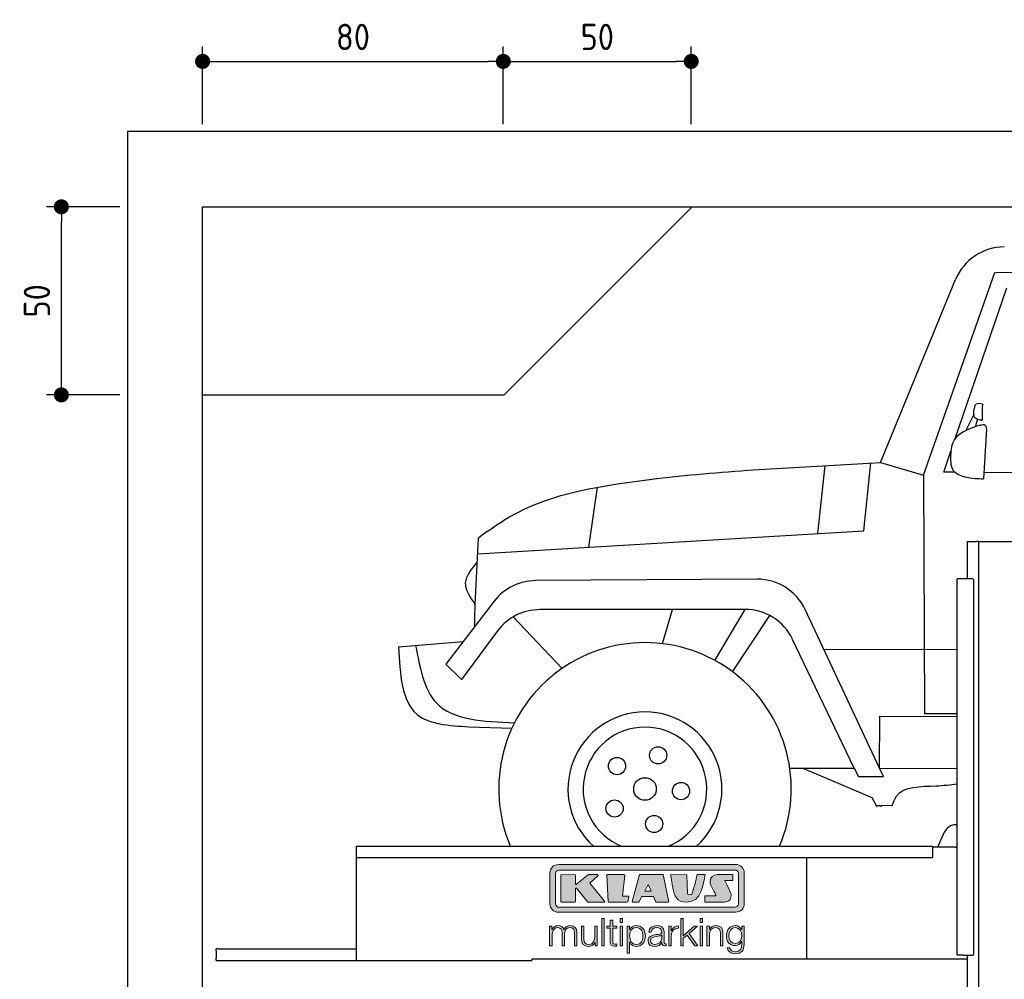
# Model space of a CAD drawing. Header units: millimetres. Extents: x -287 to 6264, y -693 to 4298.
# Tile 2 of 3: x -287 to 2333, y 1746 to 4298. Entities that reach past the tile are written whole.
import ezdxf

# ---------------------------------------------------------------- set-up
doc = ezdxf.new("R2010")
doc.units = ezdxf.units.MM
for name, color, linetype in [('4', 3, 'Continuous'), ('5', 3, 'Continuous'), ('Car', 10, 'Continuous'), ('Logo', 7, 'Continuous')]:
    doc.layers.add(name, color=color, linetype=linetype)
doc.styles.get("Standard").update_dxf_attribs({"font": 'ISOCP.SHX'})
doc.dimstyles.new('GEN-ISO$0', dxfattribs={"dimscale": 20, "dimtxt": 3.5, "dimasz": 2, "dimexe": 2, "dimexo": 1, "dimgap": 1.5, "dimtad": 1, "dimdec": 1, "dimlfac": 0.1, "dimdsep": 46, "dimtxsty": 'Standard', "dimblk": 'PUNKT', "dimcen": 2, "dimclrd": 256, "dimclre": 256, "dimclrt": 2, "dimadec": 0, "dimazin": 0, "dimtp": 0.1, "dimtm": 0.1, "dimtfac": 0.71, "dimtdec": 1, "dimtmove": 2, "dimatfit": 3, "dimldrblk": 'PUNKT', "dimfxl": 0, "dimtolj": 1, "dimarcsym": 0})

# ---------------------------------------------------------------- blocks, each defined once
blk = doc.blocks.new('PUNKT')
at = {"layer": '4', "color": 0, "linetype": 'ByBlock'}
blk.add_line((-0.5, 0), (-1, 0), dxfattribs=at)
at = {"layer": '4', "color": 0, "linetype": 'ByBlock', "const_width": 0.5}
blk.add_lwpolyline([(-0.25, 0, 1), (0.25, 0, 1)], format="xyb", close=True, dxfattribs=at)
blk = doc.blocks.new('*D4')
at = {"layer": '5', "lineweight": -2}
for p, q in [((-20, 3800), (-215.7, 3800)), ((-175.7, 3340), (-175.7, 3760)), ((-20, 3300), (-215.7, 3300))]:
    blk.add_line(p, q, dxfattribs=at)
at = {"layer": 'DEFPOINTS', "color": 0}
for p in [(-175.7, 3800), (0, 3800), (0, 3300)]:
    blk.add_point(p, dxfattribs=at)
at = {"layer": '5', "lineweight": -2, "xscale": 40, "yscale": 40, "zscale": 40}
for p, rotation in [((-175.7, 3800), 90), ((-175.7, 3300), 270)]:
    blk.add_blockref('PUNKT', p, dxfattribs=dict(at, rotation=rotation))
at = {"layer": '5', "color": 2, "insert": (-240.7, 3550), "char_height": 70, "attachment_point": 5, "rotation": 90}
blk.add_mtext('\\A1;50', dxfattribs=at)
blk = doc.blocks.new('*D5')
at = {"layer": '5', "lineweight": -2}
for p, q in [((200, 4020), (200, 4226.7)), ((1000, 4020), (1000, 4226.7)), ((240, 4186.7), (960, 4186.7))]:
    blk.add_line(p, q, dxfattribs=at)
at = {"layer": 'DEFPOINTS', "color": 0}
for p in [(1000, 4186.7), (200, 4000), (1000, 4000)]:
    blk.add_point(p, dxfattribs=at)
at = {"layer": '5', "lineweight": -2, "xscale": 40, "yscale": 40, "zscale": 40, "rotation": 180}
blk.add_blockref('PUNKT', (200, 4186.7), dxfattribs=at)
at = {"layer": '5', "lineweight": -2, "xscale": 40, "yscale": 40, "zscale": 40}
blk.add_blockref('PUNKT', (1000, 4186.7), dxfattribs=at)
at = {"layer": '5', "color": 2, "insert": (600, 4251.7), "char_height": 70, "attachment_point": 5}
blk.add_mtext('\\A1;80', dxfattribs=at)
blk = doc.blocks.new('*D6')
at = {"layer": '5', "lineweight": -2}
for p, q in [((1000, 4020), (1000, 4226.7)), ((1500, 4020), (1500, 4226.7)), ((1040, 4186.7), (1460, 4186.7))]:
    blk.add_line(p, q, dxfattribs=at)
at = {"layer": 'DEFPOINTS', "color": 0}
for p in [(1500, 4186.7), (1000, 4000), (1500, 4000)]:
    blk.add_point(p, dxfattribs=at)
at = {"layer": '5', "lineweight": -2, "xscale": 40, "yscale": 40, "zscale": 40, "rotation": 180}
blk.add_blockref('PUNKT', (1000, 4186.7), dxfattribs=at)
at = {"layer": '5', "lineweight": -2, "xscale": 40, "yscale": 40, "zscale": 40}
blk.add_blockref('PUNKT', (1500, 4186.7), dxfattribs=at)
at = {"layer": '5', "color": 2, "insert": (1250, 4251.7), "char_height": 70, "attachment_point": 5}
blk.add_mtext('\\A1;50', dxfattribs=at)
blk = doc.blocks.new('KLAUS')
at = {"layer": 'Logo'}
h = blk.add_hatch(color=8, dxfattribs=at)
h.dxf.hatch_style = 2
edge = h.paths.add_edge_path()
edge.add_spline(control_points=[(3.6, 29.09), (2.88, 29.09), (2.3, 28.51), (2.3, 27.8), (2.3, 27.8), (2.3, 16.11), (2.3, 16.11), (2.3, 15.39), (2.88, 14.81), (3.6, 14.81), (3.6, 14.81), (71.16, 14.81), (71.16, 14.81), (71.88, 14.81), (72.46, 15.39), (72.46, 16.11), (72.46, 16.11), (72.46, 27.8), (72.46, 27.8), (72.46, 28.51), (71.88, 29.09), (71.16, 29.09), (71.16, 29.09), (3.6, 29.09), (3.6, 29.09), (3.6, 29.09), (3.6, 29.09), (3.6, 29.09)], knot_values=[0, 0, 0, 0, 1, 1, 1, 2, 2, 2, 3, 3, 3, 4, 4, 4, 5, 5, 5, 6, 6, 6, 7, 7, 7, 8, 8, 8, 9, 9, 9, 9], degree=3, periodic=0)
edge = h.paths.add_edge_path()
edge.add_spline(control_points=[(3.35, 31.23), (3.35, 31.23), (71.47, 31.23), (71.47, 31.23), (73.26, 31.23), (74.71, 29.77), (74.71, 27.99), (74.71, 27.99), (74.71, 16.17), (74.71, 16.17), (74.71, 14.38), (73.26, 12.93), (71.47, 12.93), (71.47, 12.93), (3.35, 12.93), (3.35, 12.93), (1.56, 12.93), (0.11, 14.38), (0.11, 16.17), (0.11, 16.17), (0.11, 27.99), (0.11, 27.99), (0.11, 29.77), (1.56, 31.23), (3.35, 31.23), (3.35, 31.23), (3.35, 31.23), (3.35, 31.23)], knot_values=[0, 0, 0, 0, 1, 1, 1, 2, 2, 2, 3, 3, 3, 4, 4, 4, 5, 5, 5, 6, 6, 6, 7, 7, 7, 8, 8, 8, 9, 9, 9, 9], degree=3, periodic=0)
h = blk.add_hatch(color=8, dxfattribs=at)
h.dxf.hatch_style = 2
edge = h.paths.add_edge_path()
edge.add_spline(control_points=[(4.5, 27.33), (4.5, 27.33), (9.7, 27.33), (9.7, 27.33), (9.84, 27.33), (9.96, 27.22), (9.96, 27.08), (9.96, 27.08), (9.96, 23.69), (9.96, 23.69), (9.96, 23.69), (9.94, 23.64), (10.04, 23.59), (10.14, 23.53), (10.2, 23.57), (10.2, 23.57), (10.2, 23.57), (10.51, 23.75), (10.51, 23.75), (10.51, 23.75), (14.94, 27.33), (14.94, 27.33), (14.94, 27.33), (18.41, 27.33), (18.41, 27.33), (18.41, 27.33), (18.49, 27.33), (18.56, 27.2), (18.65, 27.04), (18.53, 26.91), (18.53, 26.91), (18.53, 26.91), (15.49, 24.11), (15.49, 24.11), (15.49, 24.11), (21.14, 17.06), (21.14, 17.06), (21.14, 17.06), (21.13, 16.91), (21.13, 16.91), (21.08, 16.84), (20.99, 16.82), (20.99, 16.82), (20.99, 16.82), (14.7, 16.82), (14.7, 16.82), (14.7, 16.82), (10.26, 22.17), (10.26, 22.17), (10.26, 22.17), (10.19, 22.24), (10.08, 22.21), (9.97, 22.18), (9.96, 22.11), (9.96, 22.11), (9.96, 22.11), (9.96, 17.08), (9.96, 17.08), (9.96, 16.94), (9.84, 16.82), (9.7, 16.82), (9.7, 16.82), (4.5, 16.82), (4.5, 16.82), (4.36, 16.82), (4.25, 16.94), (4.25, 17.08), (4.25, 17.08), (4.25, 27.08), (4.25, 27.08), (4.25, 27.22), (4.36, 27.33), (4.5, 27.33), (4.5, 27.33), (4.5, 27.33), (4.5, 27.33)], knot_values=[0, 0, 0, 0, 1, 1, 1, 2, 2, 2, 3, 3, 3, 4, 4, 4, 5, 5, 5, 6, 6, 6, 7, 7, 7, 8, 8, 8, 9, 9, 9, 10, 10, 10, 11, 11, 11, 12, 12, 12, 13, 13, 13, 14, 14, 14, 15, 15, 15, 16, 16, 16, 17, 17, 17, 18, 18, 18, 19, 19, 19, 20, 20, 20, 21, 21, 21, 22, 22, 22, 23, 23, 23, 24, 24, 24, 25, 25, 25, 25], degree=3, periodic=0)
h = blk.add_hatch(color=8, dxfattribs=at)
h.dxf.hatch_style = 2
h.paths.add_polyline_path([(22.42, 17.06), (21.97, 27.15), (22.24, 27.33), (28.55, 27.33), (28.86, 26.97), (28.01, 19.08), (30.26, 19.07), (30.44, 18.95), (30.08, 16.95), (29.49, 16.82), (22.6, 16.82)])
h = blk.add_hatch(color=8, dxfattribs=at)
h.paths.add_polyline_path([(36.52, 21.01), (38.93, 21.01), (37.87, 23.57)])
h.paths.add_polyline_path([(34.52, 27.33), (43.65, 27.33), (45.76, 16.94), (45.57, 16.82), (40.83, 16.82), (39.89, 18.95), (35.42, 18.95), (34.27, 16.82), (31.78, 16.82), (31.66, 17)])
h = blk.add_hatch(color=8, dxfattribs=at)
h.dxf.hatch_style = 2
edge = h.paths.add_edge_path()
edge.add_spline(control_points=[(52.69, 27.32), (52.69, 27.32), (52.88, 20.14), (52.88, 20.14), (53.01, 19.89), (53.2, 19.77), (53.43, 19.71), (53.91, 19.59), (54.43, 19.57), (54.64, 20.03), (55.23, 21.34), (56.27, 25.45), (56.6, 27.33), (56.6, 27.33), (59.77, 27.33), (59.77, 27.33), (58.77, 23.9), (58.56, 16.82), (52.63, 16.76), (48.72, 16.72), (48.01, 19.35), (47.27, 22.24), (46.89, 23.68), (46.54, 27.33), (46.54, 27.33), (46.54, 27.33), (52.69, 27.32), (52.69, 27.32), (52.69, 27.32), (52.69, 27.32), (52.69, 27.32)], knot_values=[0, 0, 0, 0, 1, 1, 1, 2, 2, 2, 3, 3, 3, 4, 4, 4, 5, 5, 5, 6, 6, 6, 7, 7, 7, 8, 8, 8, 9, 9, 9, 10, 10, 10, 10], degree=3, periodic=0)
h = blk.add_hatch(color=8, dxfattribs=at)
h.dxf.hatch_style = 2
edge = h.paths.add_edge_path()
edge.add_spline(control_points=[(64.46, 27.33), (64.46, 27.33), (70.31, 27.33), (70.31, 27.33), (70.31, 26.52), (70.31, 26.02), (70.31, 25.12), (70.31, 25.12), (67.3, 25.12), (67.3, 25.12), (67.24, 25.04), (67.25, 25.11), (67.25, 24.91), (67.25, 24.88), (69.73, 20.38), (69.73, 19.57), (69.73, 16.4), (67.22, 16.81), (65.9, 16.82), (65.9, 16.82), (59.59, 16.82), (59.59, 16.82), (59.59, 17.76), (59.59, 18.23), (59.59, 19.14), (59.59, 19.14), (63.75, 19.14), (63.75, 19.14), (63.82, 19.22), (63.81, 19.11), (63.81, 19.31), (63.81, 20.32), (61.58, 23.06), (61.58, 24.63), (61.58, 26.33), (62.83, 27.34), (64.46, 27.33), (64.46, 27.33), (64.46, 27.33), (64.46, 27.33)], knot_values=[0, 0, 0, 0, 1, 1, 1, 2, 2, 2, 3, 3, 3, 4, 4, 4, 5, 5, 5, 6, 6, 6, 7, 7, 7, 8, 8, 8, 9, 9, 9, 10, 10, 10, 11, 11, 11, 12, 12, 12, 13, 13, 13, 13], degree=3, periodic=0)
h = blk.add_hatch(color=30, dxfattribs=at)
h.dxf.hatch_style = 2
edge = h.paths.add_edge_path()
edge.add_spline(control_points=[(0, 0), (0, 0), (0.92, 0), (0.92, 0), (0.92, 0), (0.92, 4.22), (0.92, 4.22), (0.94, 5.8), (1.58, 7), (3.18, 7), (4.35, 7), (4.77, 6.15), (4.76, 5.12), (4.76, 5.12), (4.76, 0), (4.76, 0), (4.76, 0), (5.68, 0), (5.68, 0), (5.68, 0), (5.68, 4.27), (5.68, 4.27), (5.68, 5.68), (6.14, 7), (7.73, 7), (9.05, 7), (9.52, 6.32), (9.52, 5.08), (9.52, 5.08), (9.52, 0), (9.52, 0), (9.52, 0), (10.44, 0), (10.44, 0), (10.44, 0), (10.44, 5.12), (10.44, 5.12), (10.44, 6.91), (9.59, 7.77), (7.94, 7.77), (6.94, 7.77), (5.99, 7.29), (5.54, 6.3), (5.26, 7.29), (4.36, 7.77), (3.37, 7.77), (2.17, 7.77), (1.38, 7.19), (0.89, 6.28), (0.89, 6.28), (0.85, 6.28), (0.85, 6.28), (0.85, 6.28), (0.85, 7.55), (0.85, 7.55), (0.85, 7.55), (0, 7.55), (0, 7.55), (0, 7.55), (0, 0), (0, 0), (0, 0), (0, 0), (0, 0)], knot_values=[0, 0, 0, 0, 1, 1, 1, 2, 2, 2, 3, 3, 3, 4, 4, 4, 5, 5, 5, 6, 6, 6, 7, 7, 7, 8, 8, 8, 9, 9, 9, 10, 10, 10, 11, 11, 11, 12, 12, 12, 13, 13, 13, 14, 14, 14, 15, 15, 15, 16, 16, 16, 17, 17, 17, 18, 18, 18, 19, 19, 19, 20, 20, 20, 21, 21, 21, 21], degree=3, periodic=0)
h = blk.add_hatch(color=30, dxfattribs=at)
h.dxf.hatch_style = 2
h.paths.add_polyline_path([(20.07, 0), (20.99, 0), (20.99, 10.45), (20.07, 10.45)])
h = blk.add_hatch(color=30, dxfattribs=at)
h.dxf.hatch_style = 2
edge = h.paths.add_edge_path()
edge.add_spline(control_points=[(24.22, 9.82), (24.22, 9.82), (23.3, 9.82), (23.3, 9.82), (23.3, 9.82), (23.3, 7.55), (23.3, 7.55), (23.3, 7.55), (21.98, 7.55), (21.98, 7.55), (21.98, 7.55), (21.98, 6.78), (21.98, 6.78), (21.98, 6.78), (23.3, 6.78), (23.3, 6.78), (23.3, 6.78), (23.3, 1.61), (23.3, 1.61), (23.28, 0.32), (23.71, -0.09), (24.94, -0.09), (25.22, -0.09), (25.48, -0.06), (25.76, -0.06), (25.76, -0.06), (25.76, 0.73), (25.76, 0.73), (25.5, 0.7), (25.23, 0.69), (24.97, 0.69), (24.31, 0.73), (24.22, 1.08), (24.22, 1.68), (24.22, 1.68), (24.22, 6.78), (24.22, 6.78), (24.22, 6.78), (25.76, 6.78), (25.76, 6.78), (25.76, 6.78), (25.76, 7.55), (25.76, 7.55), (25.76, 7.55), (24.22, 7.55), (24.22, 7.55), (24.22, 7.55), (24.22, 9.82), (24.22, 9.82), (24.22, 9.82), (24.22, 9.82), (24.22, 9.82)], knot_values=[0, 0, 0, 0, 1, 1, 1, 2, 2, 2, 3, 3, 3, 4, 4, 4, 5, 5, 5, 6, 6, 6, 7, 7, 7, 8, 8, 8, 9, 9, 9, 10, 10, 10, 11, 11, 11, 12, 12, 12, 13, 13, 13, 14, 14, 14, 15, 15, 15, 16, 16, 16, 17, 17, 17, 17], degree=3, periodic=0)
h = blk.add_hatch(color=30, dxfattribs=at)
h.paths.add_polyline_path([(27.1, 0), (28.03, 0), (28.03, 7.55), (27.1, 7.55)])
h.paths.add_polyline_path([(27.1, 8.98), (28.03, 8.98), (28.03, 10.45), (27.1, 10.45)])
h = blk.add_hatch(color=30, dxfattribs=at)
edge = h.paths.add_edge_path()
edge.add_spline(control_points=[(35.84, 3.78), (35.84, 2.21), (35.12, 0.56), (33.37, 0.56), (31.4, 0.56), (30.72, 2.21), (30.72, 3.78), (30.72, 5.49), (31.33, 7), (33.37, 7), (35.12, 7), (35.84, 5.34), (35.84, 3.78), (35.84, 3.78), (35.84, 3.78), (35.84, 3.78)], knot_values=[0, 0, 0, 0, 1, 1, 1, 2, 2, 2, 3, 3, 3, 4, 4, 4, 5, 5, 5, 5], degree=3, periodic=0)
edge = h.paths.add_edge_path()
edge.add_spline(control_points=[(29.79, -2.8), (29.79, -2.8), (30.72, -2.8), (30.72, -2.8), (30.72, -2.8), (30.72, 1.43), (30.72, 1.43), (30.72, 1.43), (30.74, 1.43), (30.74, 1.43), (31.14, 0.35), (32.24, -0.22), (33.37, -0.22), (35.66, -0.22), (36.76, 1.64), (36.76, 3.78), (36.76, 5.91), (35.66, 7.77), (33.37, 7.77), (32.15, 7.77), (31.1, 7.14), (30.67, 6.12), (30.67, 6.12), (30.64, 6.12), (30.64, 6.12), (30.64, 6.12), (30.64, 7.55), (30.64, 7.55), (30.64, 7.55), (29.79, 7.55), (29.79, 7.55), (29.79, 7.55), (29.79, -2.8), (29.79, -2.8), (29.79, -2.8), (29.79, -2.8), (29.79, -2.8)], knot_values=[0, 0, 0, 0, 1, 1, 1, 2, 2, 2, 3, 3, 3, 4, 4, 4, 5, 5, 5, 6, 6, 6, 7, 7, 7, 8, 8, 8, 9, 9, 9, 10, 10, 10, 11, 11, 11, 12, 12, 12, 12], degree=3, periodic=0)
h = blk.add_hatch(color=30, dxfattribs=at)
edge = h.paths.add_edge_path()
edge.add_spline(control_points=[(43.03, 2.93), (43.04, 1.45), (41.8, 0.56), (40.39, 0.56), (39.53, 0.56), (38.71, 1.13), (38.71, 2.05), (38.71, 3.53), (40.66, 3.51), (42.22, 3.79), (42.47, 3.84), (42.88, 3.91), (43, 4.13), (43, 4.13), (43.03, 4.13), (43.03, 4.13), (43.03, 4.13), (43.03, 2.93), (43.03, 2.93), (43.03, 2.93), (43.03, 2.93), (43.03, 2.93)], knot_values=[0, 0, 0, 0, 1, 1, 1, 2, 2, 2, 3, 3, 3, 4, 4, 4, 5, 5, 5, 6, 6, 6, 7, 7, 7, 7], degree=3, periodic=0)
edge = h.paths.add_edge_path()
edge.add_spline(control_points=[(39.03, 5.24), (39.06, 6.47), (39.91, 7), (41.05, 7), (42.14, 7), (43.03, 6.69), (43.03, 5.45), (43.03, 4.61), (42.6, 4.51), (41.84, 4.42), (39.85, 4.19), (37.79, 4.11), (37.79, 1.99), (37.79, 0.47), (38.93, -0.22), (40.32, -0.22), (41.77, -0.22), (42.43, 0.34), (43.07, 1.32), (43.07, 1.32), (43.1, 1.32), (43.1, 1.32), (43.1, 0.53), (43.25, 0), (44.19, 0), (44.43, 0), (44.58, 0.01), (44.79, 0.06), (44.79, 0.06), (44.79, 0.83), (44.79, 0.83), (44.71, 0.81), (44.6, 0.78), (44.49, 0.78), (44.13, 0.78), (43.95, 0.98), (43.95, 1.33), (43.95, 1.33), (43.95, 5.34), (43.95, 5.34), (43.95, 7.36), (42.5, 7.77), (41.17, 7.77), (39.44, 7.77), (38.2, 7.01), (38.11, 5.24), (38.11, 5.24), (39.03, 5.24), (39.03, 5.24), (39.03, 5.24), (39.03, 5.24), (39.03, 5.24)], knot_values=[0, 0, 0, 0, 1, 1, 1, 2, 2, 2, 3, 3, 3, 4, 4, 4, 5, 5, 5, 6, 6, 6, 7, 7, 7, 8, 8, 8, 9, 9, 9, 10, 10, 10, 11, 11, 11, 12, 12, 12, 13, 13, 13, 14, 14, 14, 15, 15, 15, 16, 16, 16, 17, 17, 17, 17], degree=3, periodic=0)
h = blk.add_hatch(color=30, dxfattribs=at)
h.dxf.hatch_style = 2
edge = h.paths.add_edge_path()
edge.add_spline(control_points=[(45.79, 0), (45.79, 0), (46.71, 0), (46.71, 0), (46.71, 0), (46.71, 4.03), (46.71, 4.03), (46.71, 5.59), (47.85, 6.82), (49.52, 6.73), (49.52, 6.73), (49.52, 7.66), (49.52, 7.66), (48.16, 7.72), (47.14, 7), (46.67, 5.78), (46.67, 5.78), (46.64, 5.78), (46.64, 5.78), (46.64, 5.78), (46.64, 7.55), (46.64, 7.55), (46.64, 7.55), (45.79, 7.55), (45.79, 7.55), (45.79, 7.55), (45.79, 0), (45.79, 0), (45.79, 0), (45.79, 0), (45.79, 0)], knot_values=[0, 0, 0, 0, 1, 1, 1, 2, 2, 2, 3, 3, 3, 4, 4, 4, 5, 5, 5, 6, 6, 6, 7, 7, 7, 8, 8, 8, 9, 9, 9, 10, 10, 10, 10], degree=3, periodic=0)
h = blk.add_hatch(color=30, dxfattribs=at)
h.dxf.hatch_style = 2
h.paths.add_polyline_path([(50.4, 0), (51.32, 0), (51.32, 2.87), (52.82, 4.11), (55.8, 0), (56.96, 0), (53.52, 4.76), (56.74, 7.55), (55.51, 7.55), (51.32, 3.89), (51.32, 10.45), (50.4, 10.45)])
h = blk.add_hatch(color=30, dxfattribs=at)
h.paths.add_polyline_path([(57.74, 0), (58.66, 0), (58.66, 7.55), (57.74, 7.55)])
h.paths.add_polyline_path([(57.74, 8.98), (58.66, 8.98), (58.66, 10.45), (57.74, 10.45)])
h = blk.add_hatch(color=30, dxfattribs=at)
h.dxf.hatch_style = 2
edge = h.paths.add_edge_path()
edge.add_spline(control_points=[(60.41, 0), (60.41, 0), (61.33, 0), (61.33, 0), (61.33, 0), (61.33, 4.41), (61.33, 4.41), (61.36, 5.89), (62.24, 7), (63.7, 7), (65.2, 7), (65.62, 6.02), (65.62, 4.71), (65.62, 4.71), (65.62, 0), (65.62, 0), (65.62, 0), (66.54, 0), (66.54, 0), (66.54, 0), (66.54, 4.86), (66.54, 4.86), (66.54, 6.66), (65.9, 7.77), (63.78, 7.77), (62.71, 7.77), (61.7, 7.16), (61.36, 6.25), (61.36, 6.25), (61.33, 6.25), (61.33, 6.25), (61.33, 6.25), (61.33, 7.55), (61.33, 7.55), (61.33, 7.55), (60.41, 7.55), (60.41, 7.55), (60.41, 7.55), (60.41, 0), (60.41, 0), (60.41, 0), (60.41, 0), (60.41, 0)], knot_values=[0, 0, 0, 0, 1, 1, 1, 2, 2, 2, 3, 3, 3, 4, 4, 4, 5, 5, 5, 6, 6, 6, 7, 7, 7, 8, 8, 8, 9, 9, 9, 10, 10, 10, 11, 11, 11, 12, 12, 12, 13, 13, 13, 14, 14, 14, 14], degree=3, periodic=0)
h = blk.add_hatch(color=30, dxfattribs=at)
edge = h.paths.add_edge_path()
edge.add_spline(control_points=[(71.32, 0.86), (69.62, 0.86), (68.83, 2.34), (68.83, 3.86), (68.83, 5.43), (69.56, 7), (71.32, 7), (73.06, 7), (73.75, 5.34), (73.75, 3.86), (73.75, 2.33), (72.91, 0.86), (71.32, 0.86), (71.32, 0.86), (71.32, 0.86), (71.32, 0.86)], knot_values=[0, 0, 0, 0, 1, 1, 1, 2, 2, 2, 3, 3, 3, 4, 4, 4, 5, 5, 5, 5], degree=3, periodic=0)
edge = h.paths.add_edge_path()
edge.add_spline(control_points=[(74.67, 7.55), (74.67, 7.55), (73.75, 7.55), (73.75, 7.55), (73.75, 7.55), (73.75, 6.25), (73.75, 6.25), (73.75, 6.25), (73.72, 6.25), (73.72, 6.25), (73.35, 7.09), (72.41, 7.77), (71.32, 7.77), (69.13, 7.77), (67.9, 6.05), (67.9, 3.97), (67.9, 1.82), (68.9, 0.09), (71.32, 0.09), (72.4, 0.09), (73.29, 0.72), (73.72, 1.64), (73.72, 1.64), (73.75, 1.64), (73.75, 1.64), (73.75, 1.64), (73.75, 0.61), (73.75, 0.61), (73.75, -1.23), (73.01, -2.24), (71.32, -2.24), (70.29, -2.24), (69.31, -1.85), (69.1, -0.73), (69.1, -0.73), (68.18, -0.73), (68.18, -0.73), (68.31, -2.34), (69.81, -3.02), (71.32, -3.02), (73.79, -3.02), (74.65, -1.64), (74.67, 0.61), (74.67, 0.61), (74.67, 7.55), (74.67, 7.55), (74.67, 7.55), (74.67, 7.55), (74.67, 7.55)], knot_values=[0, 0, 0, 0, 1, 1, 1, 2, 2, 2, 3, 3, 3, 4, 4, 4, 5, 5, 5, 6, 6, 6, 7, 7, 7, 8, 8, 8, 9, 9, 9, 10, 10, 10, 11, 11, 11, 12, 12, 12, 13, 13, 13, 14, 14, 14, 15, 15, 15, 16, 16, 16, 16], degree=3, periodic=0)
h = blk.add_hatch(color=30, dxfattribs=at)
h.dxf.hatch_style = 2
edge = h.paths.add_edge_path()
edge.add_spline(control_points=[(18.31, 7.55), (18.31, 7.55), (17.39, 7.55), (17.39, 7.55), (17.39, 7.55), (17.39, 3.59), (17.39, 3.59), (17.39, 2.05), (16.7, 0.56), (15.12, 0.56), (13.66, 0.56), (13.15, 1.27), (13.1, 2.64), (13.1, 2.64), (13.1, 7.55), (13.1, 7.55), (13.1, 7.55), (12.18, 7.55), (12.18, 7.55), (12.18, 7.55), (12.18, 2.65), (12.18, 2.65), (12.18, 0.89), (12.93, -0.22), (14.83, -0.22), (15.96, -0.22), (16.95, 0.35), (17.44, 1.36), (17.44, 1.36), (17.47, 1.36), (17.47, 1.36), (17.47, 1.36), (17.47, 0), (17.47, 0), (17.47, 0), (18.31, 0), (18.31, 0), (18.31, 0), (18.31, 7.55), (18.31, 7.55), (18.31, 7.55), (18.31, 7.55), (18.31, 7.55)], knot_values=[0, 0, 0, 0, 1, 1, 1, 2, 2, 2, 3, 3, 3, 4, 4, 4, 5, 5, 5, 6, 6, 6, 7, 7, 7, 8, 8, 8, 9, 9, 9, 10, 10, 10, 11, 11, 11, 12, 12, 12, 13, 13, 13, 14, 14, 14, 14], degree=3, periodic=0)
at = {"layer": 'Logo', "lineweight": 0}
for points in [[(22.42, 17.06), (21.97, 27.15), (22.24, 27.33), (28.55, 27.33), (28.86, 26.97), (28.01, 19.08), (30.26, 19.07), (30.44, 18.95), (30.08, 16.95), (29.49, 16.82), (22.6, 16.82), (22.42, 17.06), (22.42, 17.06)], [(34.52, 27.33), (43.65, 27.33), (45.76, 16.94), (45.57, 16.82), (40.83, 16.82), (39.89, 18.95), (35.42, 18.95), (34.27, 16.82), (31.78, 16.82), (31.66, 17), (34.52, 27.33), (34.52, 27.33)], [(36.52, 21.01), (38.93, 21.01), (37.87, 23.57), (36.52, 21.01), (36.52, 21.01)], [(20.07, 0), (20.99, 0), (20.99, 10.45), (20.07, 10.45), (20.07, 0), (20.07, 0)], [(27.1, 8.98), (28.03, 8.98), (28.03, 10.45), (27.1, 10.45), (27.1, 8.98), (27.1, 8.98)], [(50.4, 0), (51.32, 0), (51.32, 2.87), (52.82, 4.11), (55.8, 0), (56.96, 0), (53.52, 4.76), (56.74, 7.55), (55.51, 7.55), (51.32, 3.89), (51.32, 10.45), (50.4, 10.45), (50.4, 0), (50.4, 0)], [(57.74, 8.98), (58.66, 8.98), (58.66, 10.45), (57.74, 10.45), (57.74, 8.98), (57.74, 8.98)], [(27.1, 0), (28.03, 0), (28.03, 7.55), (27.1, 7.55), (27.1, 0), (27.1, 0)], [(57.74, 0), (58.66, 0), (58.66, 7.55), (57.74, 7.55), (57.74, 0), (57.74, 0)]]:
    blk.add_lwpolyline(points, dxfattribs=at)
for points, knots in [([(3.35, 31.23), (3.35, 31.23), (71.47, 31.23), (71.47, 31.23), (73.26, 31.23), (74.71, 29.77), (74.71, 27.99), (74.71, 27.99), (74.71, 16.17), (74.71, 16.17), (74.71, 14.38), (73.26, 12.93), (71.47, 12.93), (71.47, 12.93), (3.35, 12.93), (3.35, 12.93), (1.56, 12.93), (0.11, 14.38), (0.11, 16.17), (0.11, 16.17), (0.11, 27.99), (0.11, 27.99), (0.11, 29.77), (1.56, 31.23), (3.35, 31.23), (3.35, 31.23), (3.35, 31.23), (3.35, 31.23)], [0, 0, 0, 0, 1, 1, 1, 2, 2, 2, 3, 3, 3, 4, 4, 4, 5, 5, 5, 6, 6, 6, 7, 7, 7, 8, 8, 8, 9, 9, 9, 9]), ([(3.6, 29.09), (2.88, 29.09), (2.3, 28.51), (2.3, 27.8), (2.3, 27.8), (2.3, 16.11), (2.3, 16.11), (2.3, 15.39), (2.88, 14.81), (3.6, 14.81), (3.6, 14.81), (71.16, 14.81), (71.16, 14.81), (71.88, 14.81), (72.46, 15.39), (72.46, 16.11), (72.46, 16.11), (72.46, 27.8), (72.46, 27.8), (72.46, 28.51), (71.88, 29.09), (71.16, 29.09), (71.16, 29.09), (3.6, 29.09), (3.6, 29.09), (3.6, 29.09), (3.6, 29.09), (3.6, 29.09)], [0, 0, 0, 0, 1, 1, 1, 2, 2, 2, 3, 3, 3, 4, 4, 4, 5, 5, 5, 6, 6, 6, 7, 7, 7, 8, 8, 8, 9, 9, 9, 9]), ([(4.5, 27.33), (4.5, 27.33), (9.7, 27.33), (9.7, 27.33), (9.84, 27.33), (9.96, 27.22), (9.96, 27.08), (9.96, 27.08), (9.96, 23.69), (9.96, 23.69), (9.96, 23.69), (9.94, 23.64), (10.04, 23.59), (10.14, 23.53), (10.2, 23.57), (10.2, 23.57), (10.2, 23.57), (10.51, 23.75), (10.51, 23.75), (10.51, 23.75), (14.94, 27.33), (14.94, 27.33), (14.94, 27.33), (18.41, 27.33), (18.41, 27.33), (18.41, 27.33), (18.49, 27.33), (18.56, 27.2), (18.65, 27.04), (18.53, 26.91), (18.53, 26.91), (18.53, 26.91), (15.49, 24.11), (15.49, 24.11), (15.49, 24.11), (21.14, 17.06), (21.14, 17.06), (21.14, 17.06), (21.13, 16.91), (21.13, 16.91), (21.08, 16.84), (20.99, 16.82), (20.99, 16.82), (20.99, 16.82), (14.7, 16.82), (14.7, 16.82), (14.7, 16.82), (10.26, 22.17), (10.26, 22.17), (10.26, 22.17), (10.19, 22.24), (10.08, 22.21), (9.97, 22.18), (9.96, 22.11), (9.96, 22.11), (9.96, 22.11), (9.96, 17.08), (9.96, 17.08), (9.96, 16.94), (9.84, 16.82), (9.7, 16.82), (9.7, 16.82), (4.5, 16.82), (4.5, 16.82), (4.36, 16.82), (4.25, 16.94), (4.25, 17.08), (4.25, 17.08), (4.25, 27.08), (4.25, 27.08), (4.25, 27.22), (4.36, 27.33), (4.5, 27.33), (4.5, 27.33), (4.5, 27.33), (4.5, 27.33)], [0, 0, 0, 0, 1, 1, 1, 2, 2, 2, 3, 3, 3, 4, 4, 4, 5, 5, 5, 6, 6, 6, 7, 7, 7, 8, 8, 8, 9, 9, 9, 10, 10, 10, 11, 11, 11, 12, 12, 12, 13, 13, 13, 14, 14, 14, 15, 15, 15, 16, 16, 16, 17, 17, 17, 18, 18, 18, 19, 19, 19, 20, 20, 20, 21, 21, 21, 22, 22, 22, 23, 23, 23, 24, 24, 24, 25, 25, 25, 25]), ([(52.69, 27.32), (52.69, 27.32), (52.88, 20.14), (52.88, 20.14), (53.01, 19.89), (53.2, 19.77), (53.43, 19.71), (53.91, 19.59), (54.43, 19.57), (54.64, 20.03), (55.23, 21.34), (56.27, 25.45), (56.6, 27.33), (56.6, 27.33), (59.77, 27.33), (59.77, 27.33), (58.77, 23.9), (58.56, 16.82), (52.63, 16.76), (48.72, 16.72), (48.01, 19.35), (47.27, 22.24), (46.89, 23.68), (46.54, 27.33), (46.54, 27.33), (46.54, 27.33), (52.69, 27.32), (52.69, 27.32), (52.69, 27.32), (52.69, 27.32), (52.69, 27.32)], [0, 0, 0, 0, 1, 1, 1, 2, 2, 2, 3, 3, 3, 4, 4, 4, 5, 5, 5, 6, 6, 6, 7, 7, 7, 8, 8, 8, 9, 9, 9, 10, 10, 10, 10]), ([(64.46, 27.33), (64.46, 27.33), (70.31, 27.33), (70.31, 27.33), (70.31, 26.52), (70.31, 26.02), (70.31, 25.12), (70.31, 25.12), (67.3, 25.12), (67.3, 25.12), (67.24, 25.04), (67.25, 25.11), (67.25, 24.91), (67.25, 24.88), (69.73, 20.38), (69.73, 19.57), (69.73, 16.4), (67.22, 16.81), (65.9, 16.82), (65.9, 16.82), (59.59, 16.82), (59.59, 16.82), (59.59, 17.76), (59.59, 18.23), (59.59, 19.14), (59.59, 19.14), (63.75, 19.14), (63.75, 19.14), (63.82, 19.22), (63.81, 19.11), (63.81, 19.31), (63.81, 20.32), (61.58, 23.06), (61.58, 24.63), (61.58, 26.33), (62.83, 27.34), (64.46, 27.33), (64.46, 27.33), (64.46, 27.33), (64.46, 27.33)], [0, 0, 0, 0, 1, 1, 1, 2, 2, 2, 3, 3, 3, 4, 4, 4, 5, 5, 5, 6, 6, 6, 7, 7, 7, 8, 8, 8, 9, 9, 9, 10, 10, 10, 11, 11, 11, 12, 12, 12, 13, 13, 13, 13]), ([(0, 0), (0, 0), (0.92, 0), (0.92, 0), (0.92, 0), (0.92, 4.22), (0.92, 4.22), (0.94, 5.8), (1.58, 7), (3.18, 7), (4.35, 7), (4.77, 6.15), (4.76, 5.12), (4.76, 5.12), (4.76, 0), (4.76, 0), (4.76, 0), (5.68, 0), (5.68, 0), (5.68, 0), (5.68, 4.27), (5.68, 4.27), (5.68, 5.68), (6.14, 7), (7.73, 7), (9.05, 7), (9.52, 6.32), (9.52, 5.08), (9.52, 5.08), (9.52, 0), (9.52, 0), (9.52, 0), (10.44, 0), (10.44, 0), (10.44, 0), (10.44, 5.12), (10.44, 5.12), (10.44, 6.91), (9.59, 7.77), (7.94, 7.77), (6.94, 7.77), (5.99, 7.29), (5.54, 6.3), (5.26, 7.29), (4.36, 7.77), (3.37, 7.77), (2.17, 7.77), (1.38, 7.19), (0.89, 6.28), (0.89, 6.28), (0.85, 6.28), (0.85, 6.28), (0.85, 6.28), (0.85, 7.55), (0.85, 7.55), (0.85, 7.55), (0, 7.55), (0, 7.55), (0, 7.55), (0, 0), (0, 0), (0, 0), (0, 0), (0, 0)], [0, 0, 0, 0, 1, 1, 1, 2, 2, 2, 3, 3, 3, 4, 4, 4, 5, 5, 5, 6, 6, 6, 7, 7, 7, 8, 8, 8, 9, 9, 9, 10, 10, 10, 11, 11, 11, 12, 12, 12, 13, 13, 13, 14, 14, 14, 15, 15, 15, 16, 16, 16, 17, 17, 17, 18, 18, 18, 19, 19, 19, 20, 20, 20, 21, 21, 21, 21]), ([(24.22, 9.82), (24.22, 9.82), (23.3, 9.82), (23.3, 9.82), (23.3, 9.82), (23.3, 7.55), (23.3, 7.55), (23.3, 7.55), (21.98, 7.55), (21.98, 7.55), (21.98, 7.55), (21.98, 6.78), (21.98, 6.78), (21.98, 6.78), (23.3, 6.78), (23.3, 6.78), (23.3, 6.78), (23.3, 1.61), (23.3, 1.61), (23.28, 0.32), (23.71, -0.09), (24.94, -0.09), (25.22, -0.09), (25.48, -0.06), (25.76, -0.06), (25.76, -0.06), (25.76, 0.73), (25.76, 0.73), (25.5, 0.7), (25.23, 0.69), (24.97, 0.69), (24.31, 0.73), (24.22, 1.08), (24.22, 1.68), (24.22, 1.68), (24.22, 6.78), (24.22, 6.78), (24.22, 6.78), (25.76, 6.78), (25.76, 6.78), (25.76, 6.78), (25.76, 7.55), (25.76, 7.55), (25.76, 7.55), (24.22, 7.55), (24.22, 7.55), (24.22, 7.55), (24.22, 9.82), (24.22, 9.82), (24.22, 9.82), (24.22, 9.82), (24.22, 9.82)], [0, 0, 0, 0, 1, 1, 1, 2, 2, 2, 3, 3, 3, 4, 4, 4, 5, 5, 5, 6, 6, 6, 7, 7, 7, 8, 8, 8, 9, 9, 9, 10, 10, 10, 11, 11, 11, 12, 12, 12, 13, 13, 13, 14, 14, 14, 15, 15, 15, 16, 16, 16, 17, 17, 17, 17]), ([(29.79, -2.8), (29.79, -2.8), (30.72, -2.8), (30.72, -2.8), (30.72, -2.8), (30.72, 1.43), (30.72, 1.43), (30.72, 1.43), (30.74, 1.43), (30.74, 1.43), (31.14, 0.35), (32.24, -0.22), (33.37, -0.22), (35.66, -0.22), (36.76, 1.64), (36.76, 3.78), (36.76, 5.91), (35.66, 7.77), (33.37, 7.77), (32.15, 7.77), (31.1, 7.14), (30.67, 6.12), (30.67, 6.12), (30.64, 6.12), (30.64, 6.12), (30.64, 6.12), (30.64, 7.55), (30.64, 7.55), (30.64, 7.55), (29.79, 7.55), (29.79, 7.55), (29.79, 7.55), (29.79, -2.8), (29.79, -2.8), (29.79, -2.8), (29.79, -2.8), (29.79, -2.8)], [0, 0, 0, 0, 1, 1, 1, 2, 2, 2, 3, 3, 3, 4, 4, 4, 5, 5, 5, 6, 6, 6, 7, 7, 7, 8, 8, 8, 9, 9, 9, 10, 10, 10, 11, 11, 11, 12, 12, 12, 12]), ([(39.03, 5.24), (39.06, 6.47), (39.91, 7), (41.05, 7), (42.14, 7), (43.03, 6.69), (43.03, 5.45), (43.03, 4.61), (42.6, 4.51), (41.84, 4.42), (39.85, 4.19), (37.79, 4.11), (37.79, 1.99), (37.79, 0.47), (38.93, -0.22), (40.32, -0.22), (41.77, -0.22), (42.43, 0.34), (43.07, 1.32), (43.07, 1.32), (43.1, 1.32), (43.1, 1.32), (43.1, 0.53), (43.25, 0), (44.19, 0), (44.43, 0), (44.58, 0.01), (44.79, 0.06), (44.79, 0.06), (44.79, 0.83), (44.79, 0.83), (44.71, 0.81), (44.6, 0.78), (44.49, 0.78), (44.13, 0.78), (43.95, 0.98), (43.95, 1.33), (43.95, 1.33), (43.95, 5.34), (43.95, 5.34), (43.95, 7.36), (42.5, 7.77), (41.17, 7.77), (39.44, 7.77), (38.2, 7.01), (38.11, 5.24), (38.11, 5.24), (39.03, 5.24), (39.03, 5.24), (39.03, 5.24), (39.03, 5.24), (39.03, 5.24)], [0, 0, 0, 0, 1, 1, 1, 2, 2, 2, 3, 3, 3, 4, 4, 4, 5, 5, 5, 6, 6, 6, 7, 7, 7, 8, 8, 8, 9, 9, 9, 10, 10, 10, 11, 11, 11, 12, 12, 12, 13, 13, 13, 14, 14, 14, 15, 15, 15, 16, 16, 16, 17, 17, 17, 17]), ([(45.79, 0), (45.79, 0), (46.71, 0), (46.71, 0), (46.71, 0), (46.71, 4.03), (46.71, 4.03), (46.71, 5.59), (47.85, 6.82), (49.52, 6.73), (49.52, 6.73), (49.52, 7.66), (49.52, 7.66), (48.16, 7.72), (47.14, 7), (46.67, 5.78), (46.67, 5.78), (46.64, 5.78), (46.64, 5.78), (46.64, 5.78), (46.64, 7.55), (46.64, 7.55), (46.64, 7.55), (45.79, 7.55), (45.79, 7.55), (45.79, 7.55), (45.79, 0), (45.79, 0), (45.79, 0), (45.79, 0), (45.79, 0)], [0, 0, 0, 0, 1, 1, 1, 2, 2, 2, 3, 3, 3, 4, 4, 4, 5, 5, 5, 6, 6, 6, 7, 7, 7, 8, 8, 8, 9, 9, 9, 10, 10, 10, 10]), ([(60.41, 0), (60.41, 0), (61.33, 0), (61.33, 0), (61.33, 0), (61.33, 4.41), (61.33, 4.41), (61.36, 5.89), (62.24, 7), (63.7, 7), (65.2, 7), (65.62, 6.02), (65.62, 4.71), (65.62, 4.71), (65.62, 0), (65.62, 0), (65.62, 0), (66.54, 0), (66.54, 0), (66.54, 0), (66.54, 4.86), (66.54, 4.86), (66.54, 6.66), (65.9, 7.77), (63.78, 7.77), (62.71, 7.77), (61.7, 7.16), (61.36, 6.25), (61.36, 6.25), (61.33, 6.25), (61.33, 6.25), (61.33, 6.25), (61.33, 7.55), (61.33, 7.55), (61.33, 7.55), (60.41, 7.55), (60.41, 7.55), (60.41, 7.55), (60.41, 0), (60.41, 0), (60.41, 0), (60.41, 0), (60.41, 0)], [0, 0, 0, 0, 1, 1, 1, 2, 2, 2, 3, 3, 3, 4, 4, 4, 5, 5, 5, 6, 6, 6, 7, 7, 7, 8, 8, 8, 9, 9, 9, 10, 10, 10, 11, 11, 11, 12, 12, 12, 13, 13, 13, 14, 14, 14, 14]), ([(74.67, 7.55), (74.67, 7.55), (73.75, 7.55), (73.75, 7.55), (73.75, 7.55), (73.75, 6.25), (73.75, 6.25), (73.75, 6.25), (73.72, 6.25), (73.72, 6.25), (73.35, 7.09), (72.41, 7.77), (71.32, 7.77), (69.13, 7.77), (67.9, 6.05), (67.9, 3.97), (67.9, 1.82), (68.9, 0.09), (71.32, 0.09), (72.4, 0.09), (73.29, 0.72), (73.72, 1.64), (73.72, 1.64), (73.75, 1.64), (73.75, 1.64), (73.75, 1.64), (73.75, 0.61), (73.75, 0.61), (73.75, -1.23), (73.01, -2.24), (71.32, -2.24), (70.29, -2.24), (69.31, -1.85), (69.1, -0.73), (69.1, -0.73), (68.18, -0.73), (68.18, -0.73), (68.31, -2.34), (69.81, -3.02), (71.32, -3.02), (73.79, -3.02), (74.65, -1.64), (74.67, 0.61), (74.67, 0.61), (74.67, 7.55), (74.67, 7.55), (74.67, 7.55), (74.67, 7.55), (74.67, 7.55)], [0, 0, 0, 0, 1, 1, 1, 2, 2, 2, 3, 3, 3, 4, 4, 4, 5, 5, 5, 6, 6, 6, 7, 7, 7, 8, 8, 8, 9, 9, 9, 10, 10, 10, 11, 11, 11, 12, 12, 12, 13, 13, 13, 14, 14, 14, 15, 15, 15, 16, 16, 16, 16]), ([(18.31, 7.55), (18.31, 7.55), (17.39, 7.55), (17.39, 7.55), (17.39, 7.55), (17.39, 3.59), (17.39, 3.59), (17.39, 2.05), (16.7, 0.56), (15.12, 0.56), (13.66, 0.56), (13.15, 1.27), (13.1, 2.64), (13.1, 2.64), (13.1, 7.55), (13.1, 7.55), (13.1, 7.55), (12.18, 7.55), (12.18, 7.55), (12.18, 7.55), (12.18, 2.65), (12.18, 2.65), (12.18, 0.89), (12.93, -0.22), (14.83, -0.22), (15.96, -0.22), (16.95, 0.35), (17.44, 1.36), (17.44, 1.36), (17.47, 1.36), (17.47, 1.36), (17.47, 1.36), (17.47, 0), (17.47, 0), (17.47, 0), (18.31, 0), (18.31, 0), (18.31, 0), (18.31, 7.55), (18.31, 7.55), (18.31, 7.55), (18.31, 7.55), (18.31, 7.55)], [0, 0, 0, 0, 1, 1, 1, 2, 2, 2, 3, 3, 3, 4, 4, 4, 5, 5, 5, 6, 6, 6, 7, 7, 7, 8, 8, 8, 9, 9, 9, 10, 10, 10, 11, 11, 11, 12, 12, 12, 13, 13, 13, 14, 14, 14, 14]), ([(35.84, 3.78), (35.84, 2.21), (35.12, 0.56), (33.37, 0.56), (31.4, 0.56), (30.72, 2.21), (30.72, 3.78), (30.72, 5.49), (31.33, 7), (33.37, 7), (35.12, 7), (35.84, 5.34), (35.84, 3.78), (35.84, 3.78), (35.84, 3.78), (35.84, 3.78)], [0, 0, 0, 0, 1, 1, 1, 2, 2, 2, 3, 3, 3, 4, 4, 4, 5, 5, 5, 5]), ([(43.03, 2.93), (43.04, 1.45), (41.8, 0.56), (40.39, 0.56), (39.53, 0.56), (38.71, 1.13), (38.71, 2.05), (38.71, 3.53), (40.66, 3.51), (42.22, 3.79), (42.47, 3.84), (42.88, 3.91), (43, 4.13), (43, 4.13), (43.03, 4.13), (43.03, 4.13), (43.03, 4.13), (43.03, 2.93), (43.03, 2.93), (43.03, 2.93), (43.03, 2.93), (43.03, 2.93)], [0, 0, 0, 0, 1, 1, 1, 2, 2, 2, 3, 3, 3, 4, 4, 4, 5, 5, 5, 6, 6, 6, 7, 7, 7, 7]), ([(71.32, 0.86), (69.62, 0.86), (68.83, 2.34), (68.83, 3.86), (68.83, 5.43), (69.56, 7), (71.32, 7), (73.06, 7), (73.75, 5.34), (73.75, 3.86), (73.75, 2.33), (72.91, 0.86), (71.32, 0.86), (71.32, 0.86), (71.32, 0.86), (71.32, 0.86)], [0, 0, 0, 0, 1, 1, 1, 2, 2, 2, 3, 3, 3, 4, 4, 4, 5, 5, 5, 5])]:
    blk.add_open_spline(points, degree=3, knots=knots, dxfattribs=at)

msp = doc.modelspace()

# ---------------------------------------------------------------- linework, layer by layer
for p, q in [((1002.5, 3300), (1502.5, 3800)), ((200, 3300), (1002.5, 3300)), ((2234.07, 2910), (2244.07, 2910)), ((2234.07, 2910), (2234.07, 2811)), ((2244.07, 2910), (2259.07, 2910)), ((2264.07, 2910), (2259.07, 2910)), ((2264.07, 2910), (2274.07, 2910)), ((2264.07, 2910), (2264.07, 78.78)), ((2274.07, 2910), (2464.07, 2910)), ((2223.07, 2811), (2207.07, 2811)), ((2207.07, 1861), (2207.07, 2811)), ((2207.07, 1853), (2207.07, 2810)), ((2247.07, 2811), (2223.07, 2811)), ((2252.07, 1816), (2252.07, 2806)), ((2252.07, 1815), (2252.07, 2805)), ((2204.96, 2157), (2207.07, 2157)), ((2155.82, 2097), (2172.89, 2136.03)), ((608.57, 2100), (2142.07, 2100)), ((608.57, 2100), (608.57, 1796)), ((2142.07, 2100), (2142.07, 2070)), ((2202.07, 2097), (2142.07, 2097)), ((2202.07, 2097), (2207.07, 2097)), ((608.57, 2070), (2142.07, 2070)), ((1807.07, 2070), (1807.07, 1800)), ((2207.07, 1810), (2207.07, 1853)), ((2207.07, 1811), (2207.07, 1853)), ((236, 1822), (236, 1827)), ((241, 1827), (236, 1827)), ((236, 1822), (236, 1802)), ((241, 1827), (608.57, 1827)), ((2223.07, 1810), (2207.07, 1810)), ((2223.07, 1810), (2247.07, 1810)), ((2234.07, 1810), (2234.07, 34.01)), ((236, 1796), (236, 1802)), ((236, 1796), (1076, 1796)), ((2234.07, 1800), (1076, 1800)), ((1076, 1800), (1076, 1796))]:
    msp.add_line(p, q)
msp.add_lwpolyline([(5600, -200), (5600, 4000), (0, 4000), (0, -400), (5600, -400), (5698.53, -400), (5718.66, -352.06), (5691.11, -284.27), (5726.08, -250.37), (5711.24, -200), (200, -200), (200, 3800), (5400, 3800), (5400, -200)])
for centre, radius, start, end in [((2247.07, 2806), 5, 0, 90), ((2204.96, 2122), 35, 90, 156.37062), ((2247.07, 1815), 5, 270, 0)]:
    msp.add_arc(centre, radius, start, end)
at = {"layer": 'Car'}
for p, q in [((2118.05, 3086.31), (2307.46, 3625.84)), ((2307.46, 3625.84), (3205.13, 3626.99)), ((2003.67, 3120.49), (2203.48, 3606.61)), ((2202.39, 3184.03), (2339.82, 3584.91)), ((2251.76, 3248.13), (2230.5, 3205.12)), ((2261.55, 3235.12), (2255.04, 3214.96)), ((2285.77, 3209.08), (2277.31, 3076.88)), ((2171.65, 3094.37), (2190.74, 3150.06)), ((1649.34, 3099.74), (2003.67, 3120.49)), ((1959.04, 2938.69), (1978.15, 3119)), ((2003.67, 3120.49), (2118.05, 3086.31)), ((1855.73, 3111.82), (1835.99, 2931.36)), ((2201.93, 3094.12), (2171.65, 3094.37)), ((3074.73, 3086.89), (2278.37, 3093.49)), ((2118.05, 3086.31), (2120.97, 2452.69)), ((1227.22, 2895.08), (1250.94, 3054.56)), ((931.94, 2877.48), (1959.04, 2938.69)), ((925.52, 2742.88), (933.99, 2920.35)), ((1675.27, 2809.97), (1085.86, 2806.04)), ((975.78, 2751.34), (847.41, 2584.27)), ((1643.18, 2729.63), (1097.07, 2728.94)), ((1423.62, 2638.52), (1450.27, 2729.39)), ((1562.7, 2594.15), (1643.18, 2729.63)), ((2000.79, 2307.05), (1802.99, 2729.36)), ((1025.99, 2709.45), (1156.3, 2572.74)), ((1609.92, 2563.9), (1708.78, 2713.4)), ((984.98, 2672.58), (888.81, 2543.5)), ((1933.67, 2307.1), (1769.65, 2650.03)), ((721.21, 2629.88), (893.64, 2644.43)), ((1852.61, 2623.41), (2207.07, 2624.26)), ((888.81, 2543.5), (847.41, 2584.27)), ((2000.79, 2307.05), (2001.52, 2445.45)), ((2001.52, 2445.45), (2207.07, 2445.24)), ((2120.97, 2452.69), (2207.07, 2452.69)), ((908.44, 2417.36), (1022.74, 2413.42)), ((1762.23, 2307.22), (1933.67, 2307.1)), ((1797.27, 2307.2), (1980.68, 2229.73)), ((1933.67, 2307.1), (1944.79, 2285.32)), ((2000.79, 2307.05), (2207.07, 2306.9)), ((2011.48, 2285.48), (2000.79, 2307.05)), ((1944.79, 2285.32), (2011.48, 2285.48)), ((1980.68, 2229.73), (1991.65, 2207.91)), ((2006.92, 2208.66), (2034.72, 2207.85))]:
    msp.add_line(p, q, dxfattribs=at)
for centre, radius in [((1411.9, 2341.63), 22.87), ((1302.63, 2313.03), 22.87), ((1376.95, 2252.13), 30.04), ((1472.88, 2246.55), 22.87), ((1296.06, 2200.26), 22.87), ((1401.28, 2159.17), 22.87)]:
    msp.add_circle(centre, radius, dxfattribs=at)
for centre, radius, start, end in [((2332.97, 3553.38), 140, 90.02103, 157.65566), ((1086.79, 2666.04), 140, 90.38206, 142.46423), ((1676.21, 2669.97), 140, 25.09764, 90.38206), ((1097.24, 2588.94), 140, 90.07238, 143.31238), ((1643.35, 2589.63), 140, 25.56034, 90.07238), ((1376.95, 2252.13), 389.2, 336.9909, 203.0091), ((1376.95, 2252.13), 204.86, 312.04507, 227.95493), ((1376.95, 2252.13), 164.41, 292.28249, 247.71751)]:
    msp.add_arc(centre, radius, start, end, dxfattribs=at)
for points in [[(2255.64, 3272.78), (2258.33, 3275.92), (2273.92, 3276.22)], [(2273.92, 3276.22), (2274.98, 3275.14), (2275.5, 3273.7)], [(2270.43, 3232.78), (2256.32, 3237.87), (2255.64, 3272.78)], [(2270.43, 3232.78), (2273.12, 3232.98), (2274.98, 3240.42), (2275.5, 3273.7)], [(2269.09, 3219.42), (2280.61, 3220.43), (2285.77, 3209.08)], [(2189.99, 3126.04), (2193.86, 3104.58), (2255.16, 3078.07), (2277.31, 3076.88)], [(933.99, 2920.35), (1014.65, 2974.58), (1407.74, 3077.39)], [(925.52, 2742.88), (899.87, 2800.69), (930.84, 2854.46)], [(721.21, 2629.88), (770.52, 2450.36), (908.44, 2417.36)], [(766.83, 2633.73), (822.26, 2480.79), (1029.77, 2428.05)]]:
    msp.add_spline(points, degree=3, dxfattribs=at)
for points, knots in [([(2269.09, 3219.42), (2236.18, 3209.5), (2190.32, 3191.36), (2190.08, 3142.83), (2189.99, 3126.04)], [15.7522192, 15.7522192, 15.7522192, 15.7522192, 104.7428486, 151.8321104, 151.8321104, 151.8321104, 151.8321104]), ([(2034.72, 2207.85), (2037.84, 2216.82), (2053.48, 2261.83), (2131.97, 2257.11), (2189.48, 2263.44), (2207.07, 2266.25)], [0, 0, 0, 0, 27.323399, 136.9724022, 188.263047, 188.263047, 188.263047, 188.263047])]:
    msp.add_open_spline(points, degree=3, knots=knots, dxfattribs=at)
for points in [[(1384.65, 3074.45), (1469.14, 3085.64), (1559.24, 3092.69), (1649.34, 3099.74)], [(923.81, 2686.04), (924.18, 2705.14), (924.55, 2724.23), (925.52, 2742.88)]]:
    msp.add_open_spline(points, degree=3, dxfattribs=at)
at = {"layer": 'Car', "end_tangent": (0.8658912, -0.5002324)}
msp.add_spline([(1991.65, 2207.91), (1992.94, 2206.04), (1993.61, 2208.51), (1995.18, 2206.36), (1997.45, 2208.91), (1999.12, 2206.89), (2001.21, 2208.77), (2004.55, 2206.15), (2006.92, 2208.66)], degree=3, dxfattribs=at)

# ---------------------------------------------------------------- block references
at = {"layer": 'Logo', "xscale": 6.929133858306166, "yscale": 6.929133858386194, "zscale": 6.929133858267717, "rotation": 0.01107024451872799}
msp.add_blockref('KLAUS', (1123.28, 1834.91), dxfattribs=at)

# ---------------------------------------------------------------- dimensions: what is measured, and where the dimension line sits
at = {"layer": '5'}
for base, p1, p2, picture, middle in [((1000, 4186.65), (200, 4000), (1000, 4000), '*D5', (600, 4251.65)), ((1500, 4186.65), (1000, 4000), (1500, 4000), '*D6', (1250, 4251.65))]:
    dim = msp.add_linear_dim(base=base, p1=p1, p2=p2, dimstyle='GEN-ISO$0', override={"dimlfac": 0.1}, dxfattribs=at)
    dim.commit()
    dim.dimension.update_dxf_attribs({"geometry": picture, "text_midpoint": middle})
dim = msp.add_linear_dim(base=(-175.68, 3800), p1=(0, 3300), p2=(0, 3800), angle=90, dimstyle='GEN-ISO$0', override={"dimlfac": 0.1}, dxfattribs=at)
dim.commit()
dim.dimension.update_dxf_attribs({"geometry": '*D4', "text_midpoint": (-240.68, 3550)})

doc.saveas('drawing.dxf')
